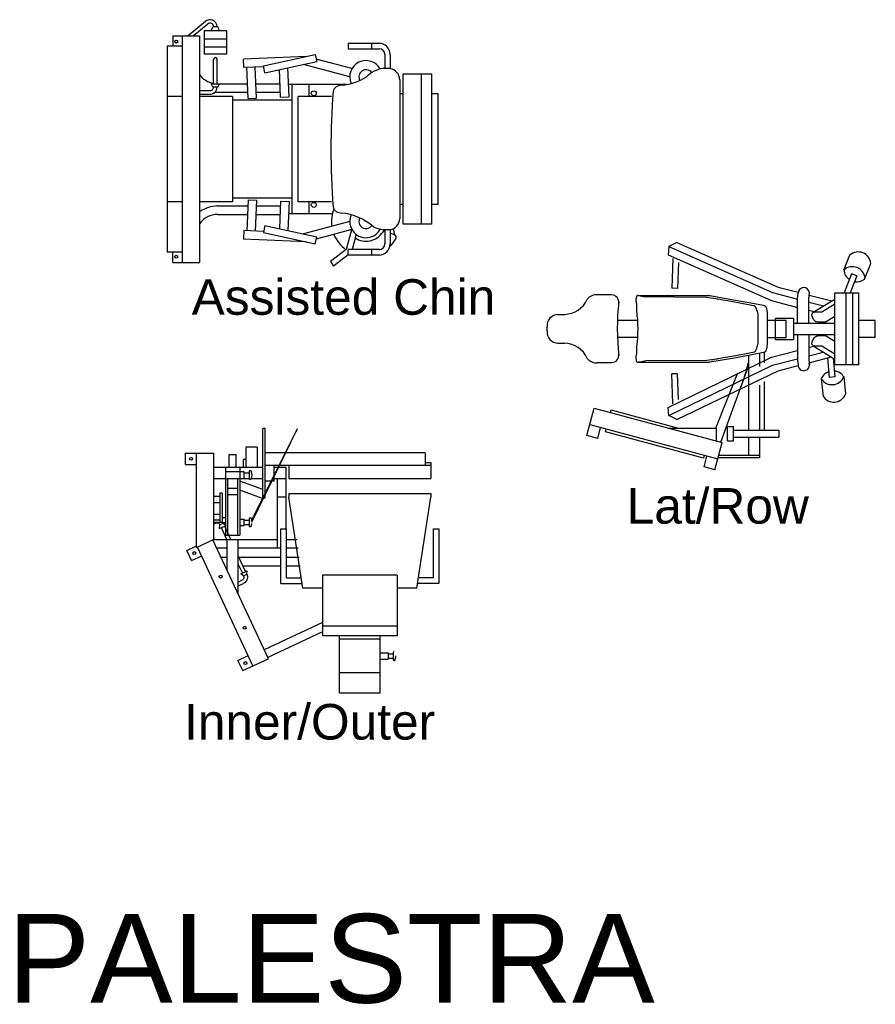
# Model space of a CAD drawing. Header units: millimetres. Extents: x 217.8 to 250.3, y 155.3 to 171.1.
# Tile 8 of 35: x 222.1 to 225.9, y 163.2 to 167.6. Entities that reach past the tile are written whole.
import ezdxf

# ---------------------------------------------------------------- set-up
doc = ezdxf.new("R2010")
doc.units = ezdxf.units.MM
doc.layers.add('ARREDI_attrezzature', color=175, linetype='Continuous')
doc.layers.add('TESTO', color=253, linetype='Continuous', lineweight=25)
doc.styles.get("Standard").update_dxf_attribs({"font": 'ARIAL.TTF'})

msp = doc.modelspace()

# ---------------------------------------------------------------- linework, layer by layer
at = {"layer": 'ARREDI_attrezzature', "linetype": 'Continuous'}
for p, q in [((222.9234, 167.6161), (222.8451, 167.5507)), ((222.9336, 167.604), (222.8698, 167.5507)), ((222.9488, 167.5734), (222.9565, 167.592)), ((222.9787, 167.5919), (222.9565, 167.5919)), ((222.9864, 167.5734), (222.9787, 167.5919)), ((222.7755, 167.5507), (222.7755, 167.5046)), ((222.7755, 167.5507), (222.8962, 167.5507)), ((222.82, 166.5311), (222.82, 167.5507)), ((222.8962, 167.5507), (222.8962, 166.5311)), ((222.9168, 167.5734), (222.9168, 167.4691)), ((223.0184, 167.5734), (222.9168, 167.5734)), ((223.0184, 167.5366), (222.9168, 167.5366)), ((223.0184, 167.5734), (223.0184, 167.4691)), ((222.7504, 167.5046), (222.7504, 166.5772)), ((222.82, 167.5046), (222.7504, 167.5046)), ((223.0184, 167.4998), (222.9168, 167.4998)), ((223.566, 167.5182), (223.566, 167.4928)), ((223.566, 167.5182), (223.7062, 167.5182)), ((223.566, 167.4928), (223.7062, 167.4928)), ((223.6712, 167.4928), (223.6712, 167.5182)), ((223.0184, 167.4691), (222.9168, 167.4691)), ((223.3764, 167.4576), (223.0943, 167.4459)), ((223.184, 167.4154), (223.4168, 167.4664)), ((223.4168, 167.4664), (223.4236, 167.4354)), ((223.7301, 167.4674), (223.7301, 167.4036)), ((223.754, 167.4674), (223.754, 167.4036)), ((222.9597, 167.3348), (222.9597, 167.4454)), ((222.9755, 167.3351), (222.9755, 167.4454)), ((223.0959, 167.4078), (223.0943, 167.4459)), ((223.1849, 167.4115), (223.0959, 167.4078)), ((223.1151, 167.2688), (223.1094, 167.4084)), ((223.1532, 167.2704), (223.1474, 167.4099)), ((223.1908, 167.3843), (223.184, 167.4154)), ((223.1908, 167.3843), (223.4236, 167.4354)), ((223.2993, 167.2764), (223.2939, 167.4069)), ((223.5724, 167.3664), (223.364, 167.4223)), ((223.5823, 167.4032), (223.4211, 167.4465)), ((223.7542, 167.4036), (223.7221, 167.4036)), ((223.2612, 167.2748), (223.2561, 167.3987)), ((222.9565, 167.3204), (222.949, 167.3348)), ((222.949, 167.3348), (223.1124, 167.3348)), ((222.9783, 167.3201), (222.9565, 167.3204)), ((222.9783, 167.3201), (222.9866, 167.3348)), ((223.1505, 167.3348), (223.2587, 167.3348)), ((223.5577, 167.3316), (223.297, 167.3316)), ((223.3137, 166.7502), (223.3137, 167.3316)), ((223.3899, 167.2776), (223.3899, 167.3316)), ((222.82, 167.2776), (222.7504, 167.2776)), ((222.8962, 167.3046), (222.9438, 167.3046)), ((222.8962, 167.2888), (222.9438, 167.2888)), ((223.0454, 167.2776), (222.8962, 167.2776)), ((222.9649, 167.2967), (223.114, 167.2967)), ((223.0454, 167.2776), (223.0454, 166.8041)), ((223.1151, 167.2688), (223.1532, 167.2704)), ((223.1521, 167.2967), (223.2603, 167.2967)), ((223.2612, 167.2748), (223.2993, 167.2764)), ((223.4906, 167.2776), (223.3407, 167.2776)), ((223.3407, 166.8041), (223.3407, 167.2776)), ((223.3137, 167.2618), (223.0454, 167.2618)), ((222.82, 166.8041), (222.7504, 166.8041)), ((223.0454, 166.8041), (222.8962, 166.8041)), ((222.9787, 166.7851), (223.114, 166.7851)), ((223.3137, 166.82), (223.0454, 166.82)), ((223.1151, 166.813), (223.1094, 166.6734)), ((223.1151, 166.813), (223.1532, 166.8114)), ((223.1532, 166.8114), (223.1474, 166.6719)), ((223.1521, 166.7851), (223.2603, 166.7851)), ((223.2612, 166.807), (223.2561, 166.6831)), ((223.2612, 166.807), (223.2993, 166.8054)), ((223.2993, 166.8054), (223.2939, 166.6748)), ((223.4906, 166.8041), (223.3407, 166.8041)), ((223.3899, 166.7502), (223.3899, 166.8041)), ((222.9787, 166.747), (223.1124, 166.747)), ((223.1505, 166.747), (223.2587, 166.747)), ((223.4939, 166.7502), (223.297, 166.7502)), ((223.1908, 166.6974), (223.184, 166.6664)), ((223.1908, 166.6974), (223.4236, 166.6464)), ((223.5724, 166.7154), (223.364, 166.6594)), ((223.0959, 166.674), (223.0943, 166.6359)), ((223.1849, 166.6703), (223.0959, 166.674)), ((223.184, 166.6664), (223.4168, 166.6154)), ((223.5823, 166.6786), (223.4211, 166.6353)), ((223.5796, 166.6778), (223.5567, 166.5893)), ((223.6006, 166.6576), (223.5828, 166.589)), ((223.7542, 166.6782), (223.7223, 166.6782)), ((223.7301, 166.6782), (223.7301, 166.6144)), ((223.754, 166.6782), (223.754, 166.6144)), ((223.754, 166.6646), (223.7744, 166.6551)), ((223.7757, 166.6545), (223.7687, 166.6821)), ((223.3764, 166.6242), (223.0943, 166.6359)), ((223.4168, 166.6154), (223.4236, 166.6464)), ((222.82, 166.5772), (222.7504, 166.5772)), ((222.7755, 166.5311), (222.7755, 166.5772)), ((223.5567, 166.5893), (223.4851, 166.5349)), ((223.566, 166.5645), (223.4994, 166.514)), ((223.566, 166.5636), (223.566, 166.589)), ((223.7062, 166.589), (223.566, 166.589)), ((223.7062, 166.5636), (223.566, 166.5636)), ((223.6712, 166.5636), (223.6712, 166.589)), ((222.7755, 166.5311), (222.8962, 166.5311)), ((223.4851, 166.5349), (223.4994, 166.514)), ((223.5264, 164.5943), (223.5264, 164.8501)), ((223.709, 164.5943), (223.709, 164.8501)), ((223.709, 164.7451), (223.7446, 164.7451)), ((223.7446, 164.7737), (223.7446, 164.7451)), ((223.7446, 164.7499), (223.7699, 164.7499)), ((223.7699, 164.7403), (223.7699, 164.7785)), ((223.772, 164.7388), (223.7715, 164.7388)), ((223.709, 164.6832), (223.5264, 164.6832)), ((223.5264, 164.5943), (223.709, 164.5943))]:
    msp.add_line(p, q, dxfattribs=at)
at = {"layer": 'ARREDI_attrezzature'}
for p, q in [((223.8121, 166.7025), (223.8121, 167.3792)), ((223.8121, 167.3792), (223.9405, 167.3792)), ((223.8944, 167.3792), (223.8944, 166.7025)), ((223.9405, 167.3792), (223.9405, 166.7025)), ((223.7971, 167.3538), (223.7971, 166.7279)), ((223.8121, 167.2903), (223.7971, 167.2903)), ((223.9704, 167.2903), (223.9405, 167.2903)), ((223.9704, 166.7914), (223.9704, 167.2903)), ((223.8121, 166.7914), (223.7971, 166.7914)), ((223.9704, 166.7914), (223.9405, 166.7914)), ((223.9405, 166.7025), (223.8121, 166.7025)), ((225.0438, 166.6202), (225.0089, 166.602)), ((225.0438, 166.6202), (225.501, 166.4202)), ((225.0084, 166.6024), (225.0053, 166.5656)), ((225.0053, 166.5656), (225.4709, 166.3593)), ((225.0089, 166.602), (225.475, 166.3953)), ((225.7964, 166.4965), (225.8233, 166.5647)), ((225.0272, 166.5488), (225.0218, 166.4146)), ((225.0518, 166.53), (225.0471, 166.4138)), ((225.8896, 166.4557), (225.9176, 166.5269)), ((225.831, 166.4801), (225.7969, 166.3936)), ((225.8544, 166.4704), (225.831, 166.4801)), ((225.8544, 166.4704), (225.8242, 166.3936)), ((224.7506, 166.3851), (224.687, 166.3852)), ((225.0471, 166.4138), (225.0218, 166.4146)), ((225.475, 166.3953), (225.5881, 166.3659)), ((225.501, 166.4202), (225.5909, 166.3969)), ((225.5881, 166.3691), (225.5906, 166.3926)), ((225.6386, 166.3691), (225.6413, 166.3937)), ((225.6402, 166.384), (225.7418, 166.3576)), ((225.7559, 166.3841), (225.7559, 166.3936)), ((225.7559, 166.3936), (225.8631, 166.3936)), ((225.756, 166.0698), (225.756, 166.3936)), ((225.8065, 166.0698), (225.8065, 166.3936)), ((225.8347, 166.3936), (225.8347, 166.0698)), ((225.8631, 166.0698), (225.8631, 166.3936)), ((224.8603, 166.3654), (224.8599, 166.3613)), ((224.8599, 166.3613), (224.8599, 166.3613)), ((224.8599, 166.3613), (224.8601, 166.3563)), ((224.8601, 166.3563), (224.8608, 166.3525)), ((224.8608, 166.3689), (224.8603, 166.3654)), ((224.8603, 166.3654), (224.8603, 166.3654)), ((224.8614, 166.3721), (224.8608, 166.3689)), ((224.8608, 166.3689), (224.8608, 166.3689)), ((224.8608, 166.3525), (224.8608, 166.3525)), ((224.8608, 166.3525), (224.8619, 166.3478)), ((224.8625, 166.3761), (224.8614, 166.3721)), ((224.8619, 166.3478), (224.8619, 166.3478)), ((224.8619, 166.3478), (224.8623, 166.3455)), ((224.8623, 166.3455), (224.8623, 166.3455)), ((224.8623, 166.3455), (224.8624, 166.3432)), ((224.8624, 166.3432), (224.8624, 166.3432)), ((224.8624, 166.3432), (224.8624, 166.3338)), ((224.864, 166.3792), (224.8625, 166.3761)), ((224.8648, 166.3804), (224.864, 166.3792)), ((224.864, 166.3792), (224.864, 166.3792)), ((224.8661, 166.3814), (224.8648, 166.3804)), ((224.8673, 166.3817), (224.8661, 166.3814)), ((224.8661, 166.3814), (224.8661, 166.3814)), ((224.8684, 166.3814), (224.8673, 166.3817)), ((224.8673, 166.3817), (224.8673, 166.3817)), ((224.8677, 166.3816), (224.8677, 166.3816)), ((224.8677, 166.3816), (224.8726, 166.3816)), ((224.8735, 166.3802), (224.8684, 166.3814)), ((224.8684, 166.3814), (224.8684, 166.3814)), ((224.8726, 166.3816), (225.1721, 166.3816)), ((224.8852, 166.3777), (224.8735, 166.3802)), ((224.8735, 166.3802), (224.8735, 166.3802)), ((224.8933, 166.3763), (224.8852, 166.3777)), ((224.8852, 166.3777), (224.8852, 166.3777)), ((225.1774, 166.3725), (224.8933, 166.3763)), ((225.1721, 166.3816), (225.1768, 166.3816)), ((225.1768, 166.3816), (225.1812, 166.3816)), ((225.1982, 166.3698), (225.1774, 166.3725)), ((225.1774, 166.3725), (225.1774, 166.3725)), ((225.1812, 166.3816), (225.1839, 166.3816)), ((225.1839, 166.3816), (225.186, 166.3816)), ((225.186, 166.3816), (225.1873, 166.3816)), ((225.188, 166.3816), (225.1864, 166.3816)), ((225.1873, 166.3816), (225.188, 166.3816)), ((225.1905, 166.3811), (225.188, 166.3816)), ((225.188, 166.3816), (225.188, 166.3816)), ((225.188, 166.3816), (225.188, 166.3816)), ((225.1931, 166.3807), (225.1905, 166.3811)), ((225.1905, 166.3811), (225.1905, 166.3811)), ((225.2999, 166.3618), (225.1931, 166.3807)), ((225.1931, 166.3807), (225.1931, 166.3807)), ((225.2097, 166.3684), (225.1982, 166.3698)), ((225.1982, 166.3698), (225.1982, 166.3698)), ((225.2208, 166.367), (225.2097, 166.3684)), ((225.2097, 166.3684), (225.2097, 166.3684)), ((225.2253, 166.3663), (225.2208, 166.367)), ((225.2208, 166.367), (225.2208, 166.367)), ((225.2293, 166.3656), (225.2253, 166.3663)), ((225.2253, 166.3663), (225.2253, 166.3663)), ((225.2373, 166.3641), (225.2293, 166.3656)), ((225.2293, 166.3656), (225.2293, 166.3656)), ((225.2521, 166.3614), (225.2373, 166.3641)), ((225.2373, 166.3641), (225.2373, 166.3641)), ((225.2817, 166.356), (225.2521, 166.3614)), ((225.2521, 166.3614), (225.2521, 166.3614)), ((225.3433, 166.3448), (225.2817, 166.356)), ((225.2817, 166.356), (225.2817, 166.356)), ((225.3777, 166.3475), (225.2999, 166.3618)), ((225.3743, 166.3391), (225.3433, 166.3448)), ((225.3433, 166.3448), (225.3433, 166.3448)), ((225.3896, 166.3363), (225.3743, 166.3391)), ((225.3743, 166.3391), (225.3743, 166.3391)), ((225.4349, 166.3365), (225.3777, 166.3475)), ((225.4709, 166.3593), (225.5881, 166.3288)), ((225.5881, 166.2564), (225.5881, 166.3691)), ((225.6386, 166.2564), (225.6386, 166.3691)), ((225.6386, 166.3528), (225.7053, 166.3354)), ((225.6581, 166.3068), (225.756, 166.3663)), ((225.756, 166.3436), (225.6971, 166.3078)), ((224.5094, 166.2965), (224.5397, 166.2973)), ((224.8624, 166.3338), (224.8624, 166.3338)), ((224.8624, 166.3338), (224.8624, 166.3158)), ((224.8624, 166.3158), (224.8624, 166.3158)), ((224.8624, 166.3158), (224.8651, 166.2935)), ((225.3935, 166.3356), (225.3896, 166.3363)), ((225.3896, 166.3363), (225.3896, 166.3363)), ((225.3955, 166.3348), (225.3935, 166.3356)), ((225.3935, 166.3356), (225.3935, 166.3356)), ((225.3975, 166.3331), (225.3955, 166.3348)), ((225.3955, 166.3348), (225.3955, 166.3348)), ((225.3992, 166.3307), (225.3975, 166.3331)), ((225.3975, 166.3331), (225.3975, 166.3331)), ((225.401, 166.3273), (225.3992, 166.3307)), ((225.4019, 166.325), (225.401, 166.3273)), ((225.401, 166.3273), (225.401, 166.3273)), ((225.4038, 166.3182), (225.4019, 166.325)), ((225.4044, 166.3159), (225.4038, 166.3182)), ((225.4038, 166.3182), (225.4038, 166.3182)), ((225.4068, 166.3091), (225.4044, 166.3159)), ((225.4087, 166.3042), (225.4068, 166.3091)), ((225.4068, 166.3091), (225.4068, 166.3091)), ((225.4091, 166.303), (225.4087, 166.3042)), ((225.4087, 166.3042), (225.4087, 166.3042)), ((225.4101, 166.2991), (225.4091, 166.303)), ((225.4102, 166.2964), (225.4101, 166.2991)), ((225.4101, 166.2991), (225.4101, 166.2991)), ((225.4102, 166.2936), (225.4102, 166.2964)), ((225.4102, 166.2964), (225.4102, 166.2964)), ((225.4374, 166.336), (225.4349, 166.3365)), ((225.4349, 166.3365), (225.4349, 166.3365)), ((225.44, 166.3355), (225.4374, 166.336)), ((225.4374, 166.336), (225.4374, 166.336)), ((225.4419, 166.3346), (225.44, 166.3355)), ((225.44, 166.3355), (225.44, 166.3355)), ((225.4439, 166.3328), (225.4419, 166.3346)), ((225.4461, 166.3297), (225.4439, 166.3328)), ((225.4478, 166.3263), (225.4461, 166.3297)), ((225.4461, 166.3297), (225.4461, 166.3297)), ((225.4493, 166.3218), (225.4478, 166.3263)), ((225.4506, 166.3159), (225.4493, 166.3218)), ((225.451, 166.3133), (225.4506, 166.3159)), ((225.4506, 166.3159), (225.4506, 166.3159)), ((225.4519, 166.3053), (225.451, 166.3133)), ((225.4522, 166.2975), (225.4519, 166.3053)), ((225.4522, 166.2962), (225.4522, 166.2975)), ((225.4522, 166.2975), (225.4522, 166.2975)), ((225.4522, 166.2949), (225.4522, 166.2962)), ((225.4522, 166.2962), (225.4522, 166.2962)), ((225.4522, 166.1685), (225.4522, 166.2949)), ((225.4522, 166.2949), (225.4522, 166.2949)), ((225.6386, 166.3157), (225.6625, 166.3095)), ((225.6525, 166.2963), (225.6529, 166.2992)), ((225.6526, 166.2934), (225.6525, 166.2963)), ((225.6529, 166.2992), (225.6537, 166.3018)), ((225.6537, 166.3018), (225.6548, 166.3038)), ((225.6548, 166.3038), (225.6563, 166.3055)), ((225.6563, 166.3055), (225.6576, 166.3065)), ((225.6576, 166.3065), (225.6616, 166.3077)), ((225.6576, 166.3065), (225.6576, 166.3065)), ((225.6616, 166.3077), (225.6625, 166.3078)), ((225.6971, 166.3078), (225.6625, 166.3078)), ((224.8671, 166.2698), (224.7752, 166.2698)), ((224.8651, 166.2935), (224.8668, 166.2741)), ((224.8668, 166.2741), (224.868, 166.2515)), ((224.868, 166.2515), (224.8683, 166.233)), ((225.4102, 166.2882), (225.4102, 166.2936)), ((225.4102, 166.2936), (225.4102, 166.2936)), ((225.4102, 166.2771), (225.4102, 166.2882)), ((225.4102, 166.2882), (225.4102, 166.2882)), ((225.4102, 166.2337), (225.4102, 166.2771)), ((225.4102, 166.2771), (225.4102, 166.2771)), ((225.5358, 166.2691), (225.4522, 166.2691)), ((225.5703, 166.2786), (225.4882, 166.2786)), ((225.4882, 166.1834), (225.4882, 166.2786)), ((225.5358, 166.1929), (225.5358, 166.2691)), ((225.5703, 166.2786), (225.5703, 166.1834)), ((225.756, 166.2564), (225.5703, 166.2564)), ((225.6545, 166.2848), (225.6526, 166.2934)), ((225.6551, 166.2832), (225.6545, 166.2848)), ((225.6574, 166.2784), (225.6551, 166.2832)), ((225.6602, 166.274), (225.6574, 166.2784)), ((225.6638, 166.2698), (225.6602, 166.274)), ((225.6674, 166.2664), (225.6638, 166.2698)), ((225.6707, 166.2642), (225.6674, 166.2664)), ((225.6734, 166.2629), (225.6707, 166.2642)), ((225.679, 166.2617), (225.6734, 166.2629)), ((225.7136, 166.2617), (225.679, 166.2617)), ((225.756, 166.2875), (225.7136, 166.2617)), ((225.9377, 166.2698), (225.8631, 166.2698)), ((225.9377, 166.1936), (225.9377, 166.2698)), ((224.4602, 166.2226), (224.4602, 166.2417)), ((224.868, 166.2126), (224.867, 166.1919)), ((224.8683, 166.233), (224.868, 166.2126)), ((225.4102, 166.1891), (225.4102, 166.2337)), ((225.4102, 166.2337), (225.4102, 166.2337)), ((225.756, 166.2056), (225.5703, 166.2056)), ((225.5881, 166.2056), (225.5881, 166.0929)), ((225.6386, 166.2056), (225.6386, 166.0929)), ((224.5094, 166.1678), (224.5397, 166.1669)), ((224.8671, 166.1936), (224.7752, 166.1936)), ((224.8655, 166.1732), (224.8633, 166.154)), ((224.867, 166.1919), (224.8655, 166.1732)), ((225.4093, 166.1612), (225.41, 166.164)), ((225.41, 166.164), (225.4102, 166.1667)), ((225.41, 166.164), (225.41, 166.164)), ((225.4102, 166.1667), (225.4102, 166.1891)), ((225.4102, 166.1891), (225.4102, 166.1891)), ((225.4102, 166.1667), (225.4102, 166.1667)), ((225.4516, 166.1553), (225.4521, 166.1632)), ((225.4521, 166.1632), (225.4522, 166.1659)), ((225.4522, 166.1929), (225.5358, 166.1929)), ((225.4522, 166.1672), (225.4522, 166.1685)), ((225.4522, 166.1685), (225.4522, 166.1685)), ((225.4522, 166.1659), (225.4522, 166.1672)), ((225.4522, 166.1672), (225.4522, 166.1672)), ((225.4522, 166.1659), (225.4522, 166.1659)), ((225.4882, 166.1834), (225.5703, 166.1834)), ((225.6525, 166.1674), (225.6529, 166.1713)), ((225.6527, 166.1638), (225.6525, 166.1674)), ((225.6534, 166.161), (225.6527, 166.1638)), ((225.6529, 166.1713), (225.6539, 166.1757)), ((225.6539, 166.1757), (225.6545, 166.1773)), ((225.6545, 166.1773), (225.6594, 166.187)), ((225.6594, 166.187), (225.663, 166.1915)), ((225.663, 166.1915), (225.6662, 166.1946)), ((225.6662, 166.1946), (225.6697, 166.1972)), ((225.6697, 166.1972), (225.673, 166.1989)), ((225.673, 166.1989), (225.6757, 166.1999)), ((225.6757, 166.1999), (225.6782, 166.2003)), ((225.6782, 166.2003), (225.679, 166.2003)), ((225.7136, 166.2003), (225.679, 166.2003)), ((225.756, 166.1745), (225.7136, 166.2003)), ((225.9377, 166.1936), (225.8631, 166.1936)), ((224.8623, 166.1184), (224.8614, 166.1134)), ((224.8624, 166.1209), (224.8623, 166.1184)), ((224.8623, 166.1184), (224.8623, 166.1184)), ((224.8633, 166.154), (224.8624, 166.1476)), ((224.8624, 166.1476), (224.8624, 166.1476)), ((224.8624, 166.1476), (224.8624, 166.128)), ((224.8624, 166.128), (224.8624, 166.128)), ((224.8624, 166.128), (224.8624, 166.1233)), ((224.8624, 166.1233), (224.8624, 166.1233)), ((224.8624, 166.1233), (224.8624, 166.1209)), ((224.8624, 166.1209), (224.8624, 166.1209)), ((225.2836, 166.1078), (225.3422, 166.1185)), ((225.3422, 166.1185), (225.3718, 166.1239)), ((225.3422, 166.1185), (225.3422, 166.1185)), ((225.3718, 166.1239), (225.3862, 166.1265)), ((225.3718, 166.1239), (225.3718, 166.1239)), ((225.3739, 166.1152), (225.4349, 166.127)), ((225.3862, 166.1265), (225.3932, 166.1278)), ((225.3862, 166.1265), (225.3862, 166.1265)), ((225.3932, 166.1278), (225.3949, 166.1283)), ((225.3932, 166.1278), (225.3932, 166.1278)), ((225.3949, 166.1283), (225.3966, 166.1294)), ((225.3949, 166.1283), (225.3949, 166.1283)), ((225.3966, 166.1294), (225.3986, 166.1317)), ((225.3966, 166.1294), (225.3966, 166.1294)), ((225.3986, 166.1317), (225.3998, 166.1337)), ((225.3998, 166.1337), (225.4019, 166.1384)), ((225.3998, 166.1337), (225.3998, 166.1337)), ((225.4019, 166.1384), (225.4038, 166.1452)), ((225.4038, 166.1452), (225.4056, 166.1511)), ((225.4038, 166.1452), (225.4038, 166.1452)), ((225.4056, 166.1511), (225.4073, 166.1556)), ((225.4073, 166.1556), (225.4093, 166.1612)), ((225.4073, 166.1556), (225.4073, 166.1556)), ((225.4093, 166.1612), (225.4093, 166.1612)), ((225.4169, 166.1237), (225.4169, 166.0629)), ((225.4349, 166.127), (225.4374, 166.1274)), ((225.4349, 166.127), (225.4349, 166.127)), ((225.4374, 166.1274), (225.44, 166.1279)), ((225.4374, 166.1274), (225.4374, 166.1274)), ((225.4384, 166.0793), (225.4384, 166.1276)), ((225.44, 166.1279), (225.4418, 166.1287)), ((225.44, 166.1279), (225.44, 166.1279)), ((225.4418, 166.1287), (225.4439, 166.1306)), ((225.4439, 166.1306), (225.4456, 166.1329)), ((225.4456, 166.1329), (225.4461, 166.1337)), ((225.4461, 166.1337), (225.448, 166.1379)), ((225.4461, 166.1337), (225.4461, 166.1337)), ((225.448, 166.1379), (225.4497, 166.1433)), ((225.4497, 166.1433), (225.4506, 166.1475)), ((225.4506, 166.1475), (225.4516, 166.1553)), ((225.4506, 166.1475), (225.4506, 166.1475)), ((225.4709, 166.1042), (225.5881, 166.1346)), ((225.6386, 166.1478), (225.6609, 166.1535)), ((225.6386, 166.1107), (225.7037, 166.1276)), ((225.6544, 166.1589), (225.6534, 166.161)), ((225.6576, 166.1556), (225.6544, 166.1589)), ((225.6581, 166.1552), (225.6576, 166.1556)), ((225.6576, 166.1556), (225.6576, 166.1556)), ((225.6581, 166.1553), (225.756, 166.0958)), ((225.6625, 166.1542), (225.6581, 166.1552)), ((225.6971, 166.1542), (225.6625, 166.1542)), ((225.756, 166.1185), (225.6971, 166.1542)), ((224.6856, 166.0804), (224.7511, 166.0804)), ((224.8604, 166.1089), (224.8599, 166.1044)), ((224.8599, 166.1044), (224.8599, 166.1044)), ((224.8599, 166.1044), (224.8599, 166.1023)), ((224.8599, 166.1023), (224.8599, 166.1023)), ((224.8599, 166.1023), (224.86, 166.1002)), ((224.86, 166.1002), (224.86, 166.1002)), ((224.86, 166.1002), (224.8612, 166.0926)), ((224.8614, 166.1134), (224.8604, 166.1089)), ((224.8604, 166.1089), (224.8604, 166.1089)), ((224.8612, 166.0926), (224.8612, 166.0926)), ((224.8612, 166.0926), (224.8621, 166.0884)), ((224.8614, 166.1134), (224.8614, 166.1134)), ((224.8621, 166.0884), (224.8632, 166.0854)), ((224.8632, 166.0854), (224.8647, 166.0832)), ((224.8647, 166.0832), (224.8647, 166.0832)), ((224.8647, 166.0832), (224.8663, 166.0819)), ((224.8663, 166.0819), (224.8668, 166.0818)), ((224.8668, 166.0818), (224.8679, 166.0819)), ((224.8668, 166.0818), (224.8668, 166.0818)), ((224.8677, 166.0818), (224.8677, 166.0818)), ((224.8677, 166.0818), (225.188, 166.0818)), ((224.8679, 166.0819), (224.869, 166.0822)), ((224.8679, 166.0819), (224.8679, 166.0819)), ((224.869, 166.0822), (224.874, 166.0834)), ((224.869, 166.0822), (224.869, 166.0822)), ((224.874, 166.0834), (224.8852, 166.0857)), ((224.874, 166.0834), (224.874, 166.0834)), ((224.8852, 166.0857), (224.9049, 166.089)), ((224.8852, 166.0857), (224.8852, 166.0857)), ((224.9049, 166.089), (225.1798, 166.0913)), ((225.0053, 165.8779), (225.4709, 166.1042)), ((225.1798, 166.0913), (225.2011, 166.094)), ((225.1798, 166.0913), (225.1798, 166.0913)), ((225.1864, 166.0818), (225.1864, 166.0818)), ((225.1864, 166.0818), (225.188, 166.0818)), ((225.188, 166.0818), (225.1905, 166.0823)), ((225.188, 166.0818), (225.188, 166.0818)), ((225.188, 166.0818), (225.1887, 166.0818)), ((225.188, 166.0818), (225.188, 166.0818)), ((225.1887, 166.0818), (225.1887, 166.0818)), ((225.1887, 166.0818), (225.1895, 166.0818)), ((225.1905, 166.0823), (225.1931, 166.0828)), ((225.1905, 166.0823), (225.1905, 166.0823)), ((225.1931, 166.0828), (225.2953, 166.1007)), ((225.1931, 166.0828), (225.1931, 166.0828)), ((225.2011, 166.094), (225.2071, 166.0947)), ((225.2011, 166.094), (225.2011, 166.094)), ((225.2071, 166.0947), (225.213, 166.0954)), ((225.2071, 166.0947), (225.2071, 166.0947)), ((225.213, 166.0954), (225.223, 166.0968)), ((225.213, 166.0954), (225.213, 166.0954)), ((225.223, 166.0968), (225.2274, 166.0975)), ((225.223, 166.0968), (225.223, 166.0968)), ((225.2274, 166.0975), (225.2312, 166.0982)), ((225.2274, 166.0975), (225.2274, 166.0975)), ((225.2312, 166.0982), (225.2385, 166.0995)), ((225.2312, 166.0982), (225.2312, 166.0982)), ((225.2385, 166.0995), (225.2538, 166.1023)), ((225.2385, 166.0995), (225.2385, 166.0995)), ((225.2538, 166.1023), (225.2836, 166.1078)), ((225.2538, 166.1023), (225.2538, 166.1023)), ((225.2836, 166.1078), (225.2836, 166.1078)), ((225.2953, 166.1007), (225.3739, 166.1152)), ((225.3475, 166.0098), (225.3665, 166.081)), ((225.3665, 166.1145), (225.3665, 166.0244)), ((225.475, 166.0682), (225.5881, 166.0975)), ((225.5881, 166.0929), (225.5906, 166.0694)), ((225.6386, 166.0929), (225.6411, 166.0694)), ((225.6401, 166.0793), (225.7402, 166.1054)), ((225.7323, 166.0135), (225.7236, 166.101)), ((225.7576, 166.0155), (225.7492, 166.0999)), ((225.7559, 166.0698), (225.7559, 166.0793)), ((225.0089, 165.8415), (225.475, 166.0682)), ((225.0471, 166.0297), (225.0218, 166.0289)), ((225.0272, 165.8947), (225.0218, 166.0289)), ((225.0438, 165.8233), (225.501, 166.0432)), ((225.0518, 165.9135), (225.0471, 166.0297)), ((225.2205, 165.7855), (225.3191, 166.0338)), ((225.2427, 165.7214), (225.3665, 166.0634)), ((225.3665, 166.07), (225.3665, 165.7761)), ((225.501, 166.0432), (225.5909, 166.0666)), ((225.8631, 166.0698), (225.7559, 166.0698)), ((225.4384, 165.7761), (225.4384, 165.9953)), ((225.6947, 166.007), (225.7026, 165.9282)), ((225.7576, 166.0155), (225.7323, 166.0135)), ((225.7958, 166.0169), (225.8037, 165.9383)), ((225.4169, 165.9789), (225.4169, 165.7761)), ((224.6394, 165.7516), (224.6723, 165.8743)), ((224.6723, 165.8743), (225.2489, 165.7198)), ((224.746, 165.8545), (224.7493, 165.8668)), ((224.7493, 165.8668), (225.0522, 165.7856)), ((225.0083, 165.8418), (225.0053, 165.8779)), ((225.0438, 165.8233), (225.0083, 165.8418)), ((223.1309, 165.3673), (223.3367, 165.7828)), ((223.1312, 165.3614), (223.3367, 165.7828)), ((223.1819, 165.4694), (223.1819, 165.7828)), ((223.1914, 165.7828), (223.1819, 165.7828)), ((223.1914, 165.4694), (223.1914, 165.7828)), ((224.6526, 165.8007), (225.2291, 165.6462)), ((224.6885, 165.7385), (224.7016, 165.7875)), ((224.723, 165.7687), (224.7263, 165.7809)), ((225.1646, 165.6503), (224.723, 165.7687)), ((225.0045, 165.7856), (225.2222, 165.7856)), ((225.2222, 165.7856), (225.2222, 165.7269)), ((225.2731, 165.7921), (225.2991, 165.7921)), ((225.2731, 165.7286), (225.2731, 165.7921)), ((225.2991, 165.7286), (225.2991, 165.7921)), ((225.2991, 165.7761), (225.5037, 165.7761)), ((225.5037, 165.7761), (225.5037, 165.7443)), ((224.6885, 165.7385), (224.6394, 165.7516)), ((225.216, 165.5971), (225.2489, 165.7198)), ((225.2731, 165.7286), (225.2991, 165.7286)), ((225.2991, 165.7443), (225.5037, 165.7443)), ((225.3665, 165.7443), (225.3665, 165.6614)), ((225.4169, 165.7443), (225.4169, 165.6518)), ((223.1052, 165.6999), (223.1052, 165.6094)), ((223.156, 165.6999), (223.1052, 165.6999)), ((223.156, 165.6999), (223.156, 165.6094)), ((223.9125, 165.674), (223.1914, 165.674)), ((223.9125, 165.6741), (223.9125, 165.6172)), ((222.8326, 165.6723), (222.9596, 165.6723)), ((222.8326, 165.6215), (222.8326, 165.6723)), ((222.8834, 165.2481), (222.8834, 165.6723)), ((222.9596, 165.6723), (222.9596, 165.2836)), ((223.0295, 165.6094), (223.0295, 165.6665)), ((223.0295, 165.6665), (223.0613, 165.6665)), ((223.0613, 165.6094), (223.0613, 165.6665)), ((223.0925, 165.6445), (223.0925, 165.6132)), ((223.0925, 165.6445), (223.0925, 165.6094)), ((223.1052, 165.6445), (223.0925, 165.6445)), ((223.9125, 165.6303), (223.9379, 165.6303)), ((223.9379, 165.6303), (223.9379, 165.5585)), ((225.1679, 165.6626), (225.1646, 165.6503)), ((225.1669, 165.6103), (225.1801, 165.6593)), ((225.4169, 165.6518), (225.2307, 165.6518)), ((225.4169, 165.6614), (225.2332, 165.6614)), ((222.8326, 165.6215), (222.8834, 165.6215)), ((222.9596, 165.6094), (223.1819, 165.6094)), ((223.0136, 165.6094), (223.0136, 165.3039)), ((223.0968, 165.5884), (223.0136, 165.5884)), ((223.0771, 165.6094), (223.0771, 165.3039)), ((223.0968, 165.5589), (223.0968, 165.5883)), ((223.1216, 165.5931), (223.1224, 165.5944)), ((223.1216, 165.5549), (223.1216, 165.5931)), ((223.1224, 165.5944), (223.1231, 165.5946)), ((223.1236, 165.5946), (223.1231, 165.5946)), ((223.1236, 165.5946), (223.1268, 165.5933)), ((223.1268, 165.5933), (223.1279, 165.5919)), ((223.1279, 165.5919), (223.1281, 165.5914)), ((223.1281, 165.5914), (223.1308, 165.5802)), ((223.9379, 165.6173), (223.1914, 165.6173)), ((223.2327, 165.5461), (223.2327, 165.6173)), ((223.2327, 165.6094), (223.2851, 165.6094)), ((223.2851, 165.6094), (223.2851, 165.3314)), ((223.2981, 165.6173), (223.2981, 165.5585)), ((225.216, 165.5971), (225.1669, 165.6103)), ((222.9596, 165.5589), (223.1216, 165.5589)), ((223.0232, 165.3039), (223.0232, 165.5589)), ((223.0676, 165.5589), (223.0676, 165.3039)), ((223.1819, 165.5082), (223.0771, 165.5463)), ((223.0968, 165.5835), (223.1216, 165.5835)), ((223.1216, 165.5543), (223.1216, 165.5549)), ((223.1231, 165.5533), (223.1216, 165.5543)), ((223.1236, 165.5533), (223.1231, 165.5533)), ((223.1242, 165.5534), (223.1236, 165.5533)), ((223.1261, 165.554), (223.1242, 165.5534)), ((223.1281, 165.5565), (223.1261, 165.554)), ((223.1287, 165.5583), (223.1281, 165.5565)), ((223.1309, 165.568), (223.1287, 165.5583)), ((223.1289, 165.5589), (223.1819, 165.5589)), ((223.1306, 165.5816), (223.1312, 165.574)), ((223.1308, 165.5802), (223.131, 165.5785)), ((223.1312, 165.574), (223.1309, 165.568)), ((223.1312, 165.574), (223.1312, 165.574)), ((223.2327, 165.5461), (223.1914, 165.5461)), ((223.2327, 165.5589), (223.2851, 165.5589)), ((223.247, 165.2444), (223.247, 165.5589)), ((223.2981, 165.5586), (223.9379, 165.5586)), ((223.2981, 165.5585), (223.9379, 165.5585)), ((223.0676, 165.5127), (223.0232, 165.5127)), ((223.1802, 165.4682), (223.0771, 165.5057)), ((223.1932, 165.504), (223.1914, 165.5047)), ((222.9596, 165.4789), (222.9882, 165.4789)), ((222.9882, 165.4924), (222.9882, 165.3617)), ((222.9977, 165.4924), (222.9882, 165.4924)), ((222.9977, 165.4924), (222.9977, 165.3617)), ((223.0676, 165.4841), (223.0232, 165.4841)), ((223.1914, 165.4694), (223.1819, 165.4694)), ((223.2851, 165.4744), (223.247, 165.4744)), ((223.2978, 165.4911), (223.9376, 165.4911)), ((223.2978, 165.4911), (223.2978, 165.4737)), ((223.3613, 165.0645), (223.2978, 165.4737)), ((223.8741, 165.0645), (223.9376, 165.4737)), ((223.9376, 165.4911), (223.9376, 165.4737)), ((222.9596, 165.4497), (222.9882, 165.4497)), ((222.9596, 165.3974), (222.9882, 165.3974)), ((222.9596, 165.372), (222.9882, 165.372)), ((223.0136, 165.3814), (222.9977, 165.3814)), ((223.0771, 165.3757), (223.0968, 165.3757)), ((223.0968, 165.3471), (223.0968, 165.3757)), ((223.0968, 165.3709), (223.1216, 165.3709)), ((223.1216, 165.3805), (223.1224, 165.3819)), ((223.1216, 165.3423), (223.1216, 165.3805)), ((223.1224, 165.3819), (223.1231, 165.382)), ((223.1236, 165.382), (223.1231, 165.382)), ((223.1236, 165.382), (223.1268, 165.3808)), ((223.1268, 165.3808), (223.1279, 165.3794)), ((223.1279, 165.3794), (223.1281, 165.3789)), ((223.1281, 165.3789), (223.1306, 165.3689)), ((223.1306, 165.3689), (223.1309, 165.3673)), ((222.9596, 165.3617), (222.9977, 165.3617)), ((222.9596, 165.3497), (222.9634, 165.3548)), ((222.9596, 165.3497), (222.9596, 165.3497)), ((222.9634, 165.3548), (222.9659, 165.3567)), ((222.9659, 165.3567), (222.9687, 165.358)), ((222.9687, 165.358), (222.9715, 165.3587)), ((222.9715, 165.3587), (222.975, 165.3588)), ((222.975, 165.3588), (222.978, 165.3583)), ((222.978, 165.3583), (222.9811, 165.3571)), ((222.9811, 165.3571), (222.9839, 165.3552)), ((222.9839, 165.3552), (222.986, 165.3531)), ((222.986, 165.3531), (222.9877, 165.3506)), ((222.9867, 165.334), (222.9881, 165.3498)), ((222.9867, 165.334), (223.0154, 165.3474)), ((222.9877, 165.3506), (222.9881, 165.3498)), ((223.0025, 165.3565), (222.9881, 165.3498)), ((222.9939, 165.3373), (223.0192, 165.2825)), ((223.0136, 165.3591), (222.9977, 165.3591)), ((223.0154, 165.3474), (223.0025, 165.3565)), ((223.0082, 165.3441), (223.0367, 165.2825)), ((223.0771, 165.3471), (223.0968, 165.3471)), ((223.0968, 165.3519), (223.1216, 165.3519)), ((223.1216, 165.3418), (223.1216, 165.3423)), ((223.1231, 165.3408), (223.1216, 165.3418)), ((223.1236, 165.3408), (223.1231, 165.3408)), ((223.1242, 165.3408), (223.1236, 165.3408)), ((223.1261, 165.3415), (223.1242, 165.3408)), ((223.1281, 165.3439), (223.1261, 165.3415)), ((223.1287, 165.3457), (223.1281, 165.3439)), ((223.1309, 165.3555), (223.1287, 165.3457)), ((223.2629, 165.3314), (223.2883, 165.3314)), ((223.2629, 165.0863), (223.2629, 165.3314)), ((223.2883, 165.1117), (223.2883, 165.3314)), ((223.9472, 165.3314), (223.9726, 165.3314)), ((223.9472, 165.3314), (223.9472, 165.1117)), ((223.9726, 165.3314), (223.9726, 165.0863)), ((222.8834, 165.2481), (222.9596, 165.2836)), ((223.247, 165.2825), (222.9564, 165.2825)), ((223.206, 164.7473), (222.9566, 165.2822)), ((223.0136, 165.3039), (223.0771, 165.3039)), ((223.0198, 165.2825), (223.0198, 165.1465)), ((223.0706, 165.0376), (223.0706, 165.2825)), ((223.3356, 165.2825), (223.2883, 165.2825)), ((222.8386, 165.2346), (222.8834, 165.2555)), ((222.8601, 165.1886), (222.8386, 165.2346)), ((223.1369, 164.7151), (222.8875, 165.25)), ((223.0198, 165.2444), (222.9751, 165.2444)), ((223.0199, 165.2438), (223.0198, 165.2437)), ((223.2629, 165.2444), (223.0706, 165.2444)), ((223.3401, 165.2444), (223.2883, 165.2444)), ((222.8601, 165.1886), (222.9061, 165.2101)), ((223.0198, 165.2022), (222.9939, 165.2022)), ((223.1034, 165.14), (223.0706, 165.2102)), ((223.2629, 165.2022), (223.0744, 165.2022)), ((223.3451, 165.2022), (223.2883, 165.2022)), ((223.089, 165.1333), (223.0706, 165.1727)), ((223.0818, 165.1299), (223.1106, 165.1434)), ((223.2629, 165.1641), (223.0922, 165.1641)), ((223.1092, 165.1276), (223.1106, 165.1434)), ((223.1106, 165.1433), (223.1106, 165.1434)), ((223.3496, 165.1641), (223.2883, 165.1641)), ((223.0706, 165.0923), (223.0871, 165.1)), ((223.0948, 165.1209), (223.0818, 165.1299)), ((223.088, 165.1004), (223.0871, 165.1)), ((223.0905, 165.1021), (223.088, 165.1004)), ((223.0925, 165.1041), (223.0905, 165.1021)), ((223.0942, 165.1066), (223.0925, 165.1041)), ((223.0954, 165.1091), (223.0942, 165.1066)), ((223.0948, 165.1209), (223.1092, 165.1276)), ((223.0948, 165.1209), (223.0962, 165.1151)), ((223.0961, 165.1124), (223.0954, 165.1091)), ((223.0962, 165.1151), (223.0961, 165.1124)), ((223.1095, 165.1018), (223.1071, 165.0973)), ((223.1092, 165.1276), (223.1117, 165.1191)), ((223.111, 165.106), (223.1095, 165.1018)), ((223.1119, 165.1109), (223.111, 165.106)), ((223.1117, 165.1191), (223.1121, 165.1149)), ((223.1121, 165.1149), (223.1119, 165.1109)), ((223.2883, 165.1117), (223.3558, 165.1117)), ((223.4502, 165.1227), (223.4502, 164.8501)), ((223.7852, 165.1227), (223.4502, 165.1227)), ((223.7852, 165.1227), (223.7852, 164.8501)), ((223.9472, 165.1117), (223.8797, 165.1117)), ((223.0706, 165.0748), (223.0938, 165.0856)), ((223.0974, 165.0877), (223.0937, 165.0857)), ((223.1017, 165.0909), (223.0974, 165.0877)), ((223.1046, 165.094), (223.1017, 165.0909)), ((223.1071, 165.0973), (223.1046, 165.094)), ((223.2629, 165.0863), (223.3588, 165.0863)), ((223.4502, 165.0645), (223.3613, 165.0645)), ((223.8741, 165.0645), (223.7852, 165.0645)), ((223.9726, 165.0863), (223.8767, 165.0863)), ((223.4502, 164.9103), (223.1872, 164.7876)), ((223.7852, 164.8941), (223.4502, 164.8941)), ((223.4502, 164.8682), (223.2033, 164.7531)), ((223.7852, 164.8501), (223.4502, 164.8501)), ((223.709, 164.8356), (223.5264, 164.8356)), ((223.0694, 164.7397), (223.1154, 164.7612)), ((223.0909, 164.6937), (223.206, 164.7473)), ((223.709, 164.7737), (223.7446, 164.7737)), ((223.7446, 164.7689), (223.7699, 164.7689)), ((223.772, 164.78), (223.7715, 164.78)), ((223.0909, 164.6937), (223.0694, 164.7397))]:
    msp.add_line(p, q, dxfattribs=at)
at = {"layer": 'ARREDI_attrezzature', "linetype": 'Continuous'}
for centre, radius in [((222.7913, 167.5253), 0.00674), ((223.4105, 167.2919), 0.0111), ((223.4105, 166.7899), 0.0111), ((222.7913, 166.5565), 0.00674)]:
    msp.add_circle(centre, radius, dxfattribs=at)
at = {"layer": 'ARREDI_attrezzature'}
for centre in [(222.858, 165.6469), (222.8724, 165.2223), (222.9916, 165.1168), (223.099, 164.8866), (223.1032, 164.7274)]:
    msp.add_circle(centre, 0.00674, dxfattribs=at)
at = {"layer": 'ARREDI_attrezzature', "linetype": 'Continuous'}
for centre, radius, start, end in [((222.9438, 167.5919), 0.0317, 0, 133.7267), ((222.9438, 167.5919), 0.0159, 0, 133.7267), ((223.7032, 167.4674), 0.0508, 0, 90), ((223.7047, 167.4674), 0.0254, 0, 90), ((222.9676, 167.4454), 0.00794, 359.9995, 179.9995), ((223.6455, 167.3666), 0.073, 28.4116, 204.213), ((223.7382, 167.2776), 0.127, 97.3155, 135.5037), ((223.7463, 167.3534), 0.0508, 0, 81.2979), ((222.9787, 167.4364), 0.1016, 215.6591, 259.1932), ((223.5119, 167.5813), 0.254, 275.33, 302.3128), ((223.6455, 167.3665), 0.0317, 36.4149, 210.2193), ((222.9438, 167.3204), 0.0317, 265, 359.5385), ((222.9438, 167.3204), 0.0159, 265, 359.7209), ((223.5341, 167.2903), 0.0381, 87.8867, 165.2527), ((227.04, 167.0409), 3.5522, 175.8162, 184.1838), ((222.9787, 166.6454), 0.1397, 90, 126.2215), ((222.9787, 166.6454), 0.1397, 90, 92.6053), ((223.5341, 166.7914), 0.0381, 194.7473, 272.1122), ((222.9787, 166.6454), 0.1016, 90, 144.3409), ((223.6455, 166.7152), 0.1556, 158.1106, 187.9858), ((223.5119, 166.5005), 0.254, 48.9106, 84.6701), ((223.6455, 166.7152), 0.073, 155.7886, 331.5056), ((223.6455, 166.7152), 0.0317, 149.7808, 326.4583), ((223.7463, 166.7284), 0.0508, 278.7021, 0), ((223.6455, 166.7152), 0.1556, 202.0528, 234.6503), ((223.6455, 166.7152), 0.0889, 236.4383, 327.8192), ((223.7382, 166.8041), 0.127, 242.1016, 262.6845), ((223.7315, 166.6611), 0.0127, 96.0879, 147.8192), ((223.7691, 166.6436), 0.0127, 329.9003, 65), ((223.7032, 166.6144), 0.0508, 270, 0), ((223.7047, 166.6144), 0.0254, 270, 0), ((223.6455, 166.7152), 0.1556, 313.5441, 329.9609), ((223.7288, 164.7594), 0.0508, 339.884, 346.5893), ((223.7288, 164.7594), 0.0508, 346.5893, 353.2947), ((223.7288, 164.7594), 0.0508, 353.2947, 0), ((223.7715, 164.7403), 0.00152, 180, 270), ((223.772, 164.7436), 0.00483, 270, 339.884)]:
    msp.add_arc(centre, radius, start, end, dxfattribs=at)
at = {"layer": 'ARREDI_attrezzature'}
for centre, radius, start, end in [((225.8607, 166.521), 0.0571, 5.7886, 131.2452), ((225.8539, 166.5003), 0.0571, 182.9619, 234.4069), ((225.8346, 166.4548), 0.0571, 5.767, 131.2237), ((225.8539, 166.5003), 0.0571, 260.0825, 308.6643), ((224.6816, 166.3347), 0.0508, 84.3423, 142.7996), ((224.7511, 166.3533), 0.0317, 348.3059, 89.884), ((225.6159, 166.3926), 0.0254, 2.5391, 182.5391), ((224.5366, 166.4115), 0.1143, 271.5547, 336.1703), ((225.9247, 166.2336), 1.1481, 174.0109, 186.0689), ((224.5108, 166.2457), 0.0508, 91.5547, 184.5384), ((224.5108, 166.2185), 0.0508, 175.4616, 268.4453), ((224.5366, 166.0527), 0.1143, 23.8297, 88.4453), ((224.7513, 166.1122), 0.0317, 269.9935, 11.7739), ((224.6816, 166.1296), 0.0508, 217.2004, 275.6577), ((225.6159, 166.0694), 0.0254, 177.4609, 14.7197), ((225.7475, 165.9856), 0.0571, 108.1886, 157.6799), ((225.7475, 165.9856), 0.0571, 32.1926, 82.5289), ((225.743, 166.0378), 0.0571, 212.1926, 337.6799), ((225.7509, 165.9591), 0.0571, 212.1915, 337.6799)]:
    msp.add_arc(centre, radius, start, end, dxfattribs=at)

# ---------------------------------------------------------------- texts
at = {"layer": 'TESTO'}
for s, height, p in [('Assisted Chin', 0.16, (222.861, 166.2954)), ('Lat/Row', 0.16, (224.8186, 165.3552)), ('Inner/Outer', 0.16, (222.8265, 164.3833)), ('PALESTRA', 0.39923, (222.032, 163.1986))]:
    msp.add_text(s, height=height, dxfattribs=at).set_placement(p)

doc.saveas('drawing.dxf')
